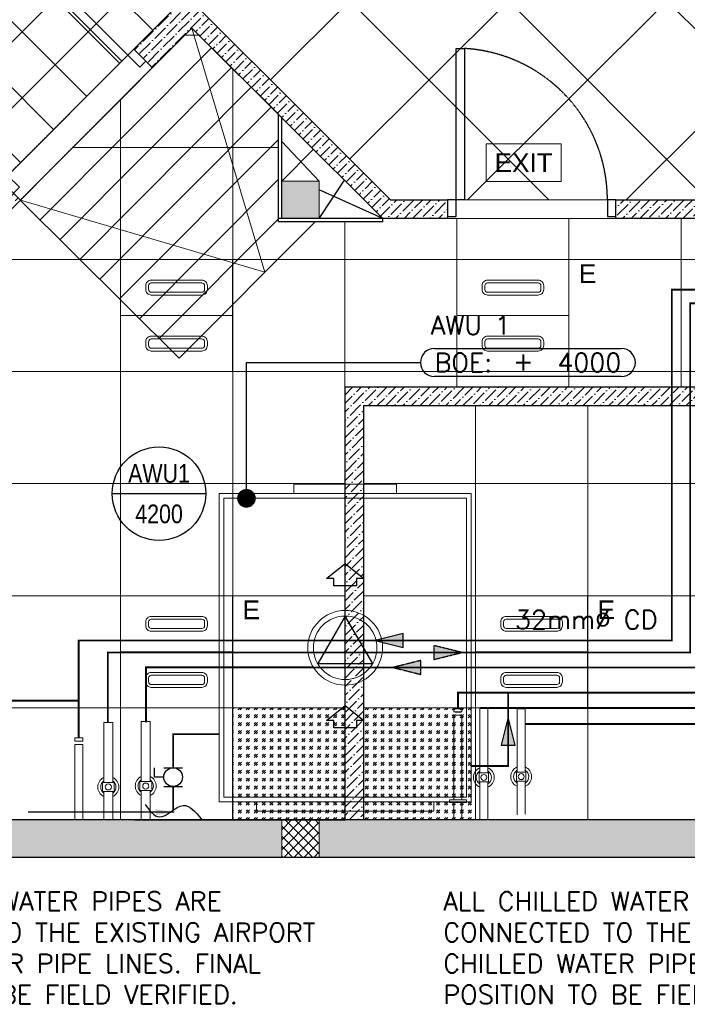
# Model space of a CAD drawing. Header units: millimetres. Extents: x -1469 to 52323, y -1368 to 13830.
# Tile 28 of 85: x 10418 to 13991, y -787 to 4484. Entities that reach past the tile are written whole.
import ezdxf
from ezdxf.enums import TextEntityAlignment as Align

# ---------------------------------------------------------------- set-up
doc = ezdxf.new("R2010")
doc.units = ezdxf.units.MM
for name, pattern in [('( Hidden )', [0.375, 0.25, -0.125]), ('CENTER', [2, 1.25, -0.25, 0.25, -0.25]), ('DASHED', [0.75, 0.5, -0.25]), ('HIDDEN2', [0.1875, 0.125, -0.0625]), ('PHANTOM', [2.5, 1.25, -0.25, 0.25, -0.25, 0.25, -0.25])]:
    doc.linetypes.add(name, pattern=pattern)
for name, color, linetype, lineweight in [('a- flr dim 02', 1, 'Continuous', 30), ('A-DOOR', 1, 'Continuous', 0), ('A-GA DIM', 1, 'Continuous', 5), ('A-JOINERY', 1, 'Continuous', 30), ('A-LIGHT', 1, 'Continuous', 5), ('A-LINTEL', 252, '( Hidden )', 0), ('A-RAMP', 1, 'Continuous', 5), ('A-Wall & Column', 2, 'Continuous', 0), ('EQ', 252, 'Continuous', 25), ('ND_26_HATCH', 8, 'Continuous', 13), ('P-PIPE', 3, 'Continuous', 9)]:
    doc.layers.add(name, color=color, linetype=linetype, lineweight=lineweight)
for name, color, linetype, lineweight, true_color in [('A-100MM', 7, 'Continuous', 0, 0xff5c5c), ('A-CEILING-01', 7, 'Continuous', 5, 0xd56ca8), ('A-CEILING-02', 7, 'Continuous', 5, 0xf27172), ('A-CEILING-04', 7, 'Continuous', 5, 0x2776bb), ('ACMV-KE-DUCT', 220, 'Continuous', 20, 0xff00bf), ('ACMV-VENTILATION FAN', 30, 'Continuous', 20, 0xff7f00), ('M-MEP-ELLG-LIGHT', 5, 'Continuous', 15, 0x0000ff), ('PLUMBING-WS-CW-PIPE', 5, 'Continuous', 0, 0x0000ff)]:
    doc.layers.add(name, color=color, linetype=linetype, lineweight=lineweight, true_color=true_color)
for name, color, linetype, true_color in [('ACMV-CD-PIPE', 3, 'Continuous', 0x00ff00), ('ACMV-CHWR-PIPE', 7, 'Continuous', 0xa5527c), ('ACMV-CHWS-PIPE', 7, 'Continuous', 0xdf7fff), ('ACMV-EQP-DX', 30, 'Continuous', 0xff7f00), ('ACMV-FA-FLOW ARROW', 150, 'Continuous', 0x007fff), ('RCP LAYOUT', 9, 'Continuous', 0x808080), ('WATER-CW-PIPE', 5, 'Continuous', 0x0000ff)]:
    doc.layers.add(name, color=color, linetype=linetype, true_color=true_color)
for name, color, linetype in [('ACMV-CD-PIPE-TEXT', 7, 'Continuous'), ('ACMV-MEPF_General Text', 7, 'Continuous'), ('DOOR', 1, 'Continuous'), ('EXISTING DUCTS', 7, 'Continuous'), ('Legend', 7, 'Continuous'), ('PLUMBING_EXISTING_WS_EQP', 7, 'Continuous')]:
    doc.layers.add(name, color=color, linetype=linetype)
doc.styles.add('Arial Narrow', font='ARIALN.TTF')
doc.styles.add('Romans', font='Romans.shx')
doc.styles.get("Standard").update_dxf_attribs({"font": 'arial.ttf'})
doc.dimstyles.new('100_Romans_Dot', dxfattribs={"dimtxt": 100, "dimasz": 100, "dimexe": 50, "dimexo": 50, "dimgap": 50, "dimtad": 1, "dimdec": 0, "dimzin": 0, "dimdsep": 46, "dimtxsty": 'Romans', "dimblk": 'DOT', "dimcen": 0.09, "dimclrd": 256, "dimclre": 256, "dimadec": 0, "dimazin": 0, "dimtfac": 1, "dimtdec": 0, "dimtofl": 0, "dimtmove": 0, "dimatfit": 3, "dimldrblk": 'DOT', "dimfxl": 1, "dimtolj": 1, "dimtzin": 0, "dimarcsym": 0})
doc.dimstyles.new('ISO-25', dxfattribs={"dimtxt": 2.5, "dimasz": 2.5, "dimexe": 1.25, "dimexo": 0.625, "dimtad": 1, "dimtxsty": 'Standard', "dimcen": 2.5, "dimadec": 0, "dimazin": 0, "dimtfac": 1, "dimtmove": 0, "dimatfit": 3, "dimfxl": 1, "dimarcsym": 0})
pattern_1 = [(45, (451552.75, 162145.904), (17.2357278, 63.1976686), [81.25, -16.25, 0, -16.25])]

# ---------------------------------------------------------------- blocks, each defined once
blk = doc.blocks.new('A$Cdc4cfb19')
at = {"layer": 'A-CEILING-02'}
h = blk.add_hatch(dxfattribs=at)
h.set_pattern_fill('GOST_GLASS', color=252, scale=5, double=1)
h.set_pattern_definition([(45, (4671.914, 3079.773), (42.4264, 0), [25, -35]), (45, (4682.52, 3079.773), (42.4264, 0), [10, -50]), (45, (4671.914, 3090.38), (42.4264, 0), [10, -50])])
h.paths.add_polyline_path([(0, 600), (600, 600), (600, 0), (0, 0)])
at = {"layer": 'A-CEILING-02', "color": 252}
blk.add_lwpolyline([(0, 600), (600, 600), (600, 0), (0, 0)], close=True, dxfattribs=at)
blk = doc.blocks.new('Door-Hurgh')
at = {"layer": 'DOOR', "color": 8, "true_color": 0x808080, "elevation": 0}
for points in [[(43489.7, 2604.7), (43539.7, 2604.7), (43539.7, 2704.7), (43489.7, 2704.7)], [(44439.7, 2604.7), (44489.7, 2604.7), (44489.7, 2704.7), (44439.7, 2704.7)], [(44439.7, 1705.1), (44389.7, 1705.1), (44389.7, 2604.7), (44439.7, 2604.7)]]:
    blk.add_lwpolyline(points, close=True, dxfattribs=at)
at = {"layer": 'EQ', "color": 8, "linetype": 'HIDDEN2', "ltscale": 7, "true_color": 0x808080}
blk.add_arc((44441.5, 2605.4, 0), 901.8, 180.04622, 266.70542, dxfattribs=at)
blk = doc.blocks.new('A$C4da9750c')
at = {"layer": 'DOOR', "color": 8, "true_color": 0x808080}
for points in [[(31.8, -95.5), (63.6, -63.7), (0, 0), (-31.8, -31.8)], [(668.1, -732), (636.3, -763.8), (0, -127.3), (31.8, -95.5)], [(-643.7, -770.7), (-611.9, -738.9), (-675.5, -675.3), (-707.3, -707.1)]]:
    blk.add_lwpolyline(points, close=True, dxfattribs=at)
at = {"layer": 'EQ', "color": 8, "linetype": 'HIDDEN2', "ltscale": 7, "true_color": 0x808080}
blk.add_arc((28.7, 79), 1038.9, 231.9313, 305.787, dxfattribs=at)
blk = doc.blocks.new('A$C81f607aa')
at = {"layer": 'A-100MM', "true_color": 0x808080, "transparency": 33554687}
h = blk.add_hatch(dxfattribs=at)
h.set_pattern_fill('ANSI36', color=8, scale=260)
h.set_pattern_definition([(45, (0, 0), (17.23573, 63.19767), [81.25, -16.25, 0, -16.25])])
h.paths.add_polyline_path([(-2797.2, 3520), (-2492, 3520), (-2492, 3420), (-2838.6, 3420), (-3861.3, 4439.4), (-4073.5, 4227.2), (-4171.7, 4325.6), (-3959.6, 4537.7), (-4429.9, 5011.3), (-4003.3, 5437.9), (-3932.6, 5367.2), (-4288.5, 5011.3)])
h = blk.add_hatch(dxfattribs=at)
h.set_pattern_fill('ANSI36', color=8, scale=260)
h.set_pattern_definition(pattern_1)
h.paths.add_polyline_path([(-5295, 200), (-5295, 2970), (-4974.3, 2970), (-4974.3, 3070), (-4974.3, 3323), (-4779, 3518.4), (-4878.9, 3618.3), (-5074.3, 3423), (-5074.3, 3070), (-5395, 3070), (-5395, 200)])
h = blk.add_hatch(dxfattribs=at)
h.set_pattern_fill('ANSI36', color=8, scale=260)
h.set_pattern_definition([(45, (451552.75, 161833.772), (17.2357278, 63.1976686), [81.25, -16.25, 0, -16.25])])
h.paths.add_polyline_path([(-750, 3420), (-1592, 3420), (-1592, 3520), (-750, 3520)])
h = blk.add_hatch(dxfattribs=at)
h.set_pattern_fill('ANSI36', color=8, scale=260)
h.set_pattern_definition(pattern_1)
h.paths.add_polyline_path([(-2943, 1309.5), (-3043, 1309.5), (-3043, 200), (-2943, 200)])
h.paths.add_polyline_path([(-2943, 2418), (-3043, 2418), (-3043, 1309.5), (-2943, 1309.5)])
h.paths.add_polyline_path([(-2020.5, 2418), (-2020.5, 2518), (-3043, 2518), (-3043, 2418)])
h.paths.add_polyline_path([(-898, 2418), (-898, 2518), (-2020.5, 2518), (-2020.5, 2418)])
at = {"layer": 'A-Wall & Column', "true_color": 0x808080}
h = blk.add_hatch(color=8, dxfattribs=at)
h.dxf.hatch_style = 1
h.paths.add_polyline_path([(-3180, 3620), (-3380, 3620), (-3380, 3420), (-3180, 3420)])
at = {"layer": 'ND_26_HATCH', "lineweight": -3, "true_color": 0x808080, "transparency": 33554687}
h = blk.add_hatch(color=8, dxfattribs=at)
h.dxf.hatch_style = 1
h.paths.add_polyline_path([(0, 0), (0, 1970), (200, 1970), (200, 2043.5), (200, 2170), (2, 2170), (2, 2518), (-198, 2518), (-198, 200), (-830.1, 200), (-830.1, 199.7), (-2220.4, 199.7), (-2220.4, 198.7), (-2886.6, 198.7), (-7210, 200), (-7210, 850), (-7610, 850), (-7610, 650), (-7410, 650), (-7410, 0)])
h.paths.add_polyline_path([(-7410, 650), (-7610, 650), (-7610, 850), (-7410, 850)], flags=17)
h.paths.add_polyline_path([(-7210, 0), (-7410, 0), (-7410, 200), (-7210, 200)], flags=17)
h.paths.add_polyline_path([(-5395, 0), (-5195, 0), (-5195, 200), (-5395, 200)], flags=17)
h.paths.add_polyline_path([(-3380, 0), (-3180, 0), (-3180, 200), (-3380, 200)], flags=17)
h.paths.add_polyline_path([(-200, 0), (0, 0), (0, 200), (-200, 200)], flags=17)
h.paths.add_polyline_path([(0, 1970), (200, 1970), (200, 2170), (0, 2170)], flags=17)
at = {"layer": 'ND_26_HATCH', "lineweight": -3, "true_color": 0x808080}
h = blk.add_hatch(dxfattribs=at)
h.set_pattern_fill('ANSI37', color=8, scale=300)
h.set_pattern_definition([(45, (451552.75, 162145.904), (-26.5165043, 26.5165043), []), (135, (451552.75, 162145.904), (-26.5165043, -26.5165043), [])])
h.paths.add_polyline_path([(-3380, 0), (-3180, 0), (-3180, 200), (-3380, 200)])
at = {"layer": 'a- flr dim 02', "color": 8, "lineweight": -3, "true_color": 0x808080}
blk.add_lwpolyline([(-5295, 200), (-5295, 2970), (-4974.3, 2970), (-4974.3, 3070), (-4974.3, 3323), (-4779, 3518.4), (-4878.9, 3618.3), (-5074.3, 3423), (-5074.3, 3070), (-5395, 3070), (-5395, 200), (-5295, 200)], dxfattribs=at)
at = {"layer": 'A-JOINERY', "color": 8, "true_color": 0x808080}
for p, q in [((-3180, 3620), (-3380, 3831)), ((-3380, 3620), (-3209.3, 3790.7)), ((-3180, 3420), (-3043.5, 3625)), ((-2838.6, 3420), (-3180, 3574)), ((-2838.6, 3420), (-3398, 3420)), ((-2838.6, 3402), (-2838.6, 3420))]:
    blk.add_line(p, q, dxfattribs=at)
for points in [[(-2838.6, 3402), (-3398, 3402), (-3398, 3977.6)], [(-3380, 3420), (-3380, 3959.7)]]:
    blk.add_lwpolyline(points, dxfattribs=at)
at = {"layer": 'A-LINTEL', "color": 8, "lineweight": 0, "ltscale": 8, "true_color": 0x808080}
for p, q in [((-4878.9, 3618.3), (-4171.7, 4325.6)), ((-4779, 3518.4), (-4073.5, 4227.2)), ((-1592, 3520), (-2492, 3520)), ((-2492, 3420), (-1592, 3420))]:
    blk.add_line(p, q, dxfattribs=at)
at = {"layer": 'A-RAMP', "color": 8, "true_color": 0x808080}
for p, q in [((-4672.8, 3412.5), (-3755.5, 4334)), ((-4566.6, 3306.7), (-3649.4, 4228.2)), ((-4460.4, 3200.8), (-3543.1, 4122.3)), ((-4354.1, 3094.9), (-3436.9, 4016.4)), ((-4247.9, 2989), (-3398, 3842.8)), ((-4141.6, 2883.1), (-3398, 3630.1)), ((-4035.4, 2777.2), (-3398, 3417.5))]:
    blk.add_line(p, q, dxfattribs=at)
for points in [[(-4779, 3518.4), (-3470.5, 3132), (-3861.3, 4439.4)], [(-4779.1, 3518.6), (-3929.1, 2671.3), (-3201.7, 3402)]]:
    blk.add_lwpolyline(points, dxfattribs=at)
at = {"layer": 'A-Wall & Column', "color": 8, "lineweight": -3, "true_color": 0x808080}
for p, q in [((-3043, 2518), (-3043, 200)), ((-3043, 2518), (-898, 2518)), ((-2943, 2418), (-2943, 200)), ((-2943, 2418), (-898, 2418)), ((-200, 200), (-7210, 200)), ((0, 0), (-7410, 0))]:
    blk.add_line(p, q, dxfattribs=at)
for points in [[(-2797.2, 3520), (-2492, 3520), (-2492, 3420), (-2838.6, 3420), (-3861.3, 4439.4), (-4073.5, 4227.2), (-4171.7, 4325.6), (-3959.6, 4537.7), (-4429.9, 5011.3), (-4003.3, 5437.9), (-3932.6, 5367.2), (-4288.5, 5011.3), (-2797.2, 3520)], [(-750, 3420), (-1592, 3420), (-1592, 3520), (-750, 3520)]]:
    blk.add_lwpolyline(points, dxfattribs=at)
at = {"layer": 'A-Wall & Column', "color": 8, "true_color": 0x808080}
for points in [[(-3380, 3420), (-3180, 3420), (-3180, 3620), (-3380, 3620)], [(-3380, 0), (-3180, 0), (-3180, 200), (-3380, 200)]]:
    blk.add_lwpolyline(points, close=True, dxfattribs=at)
at = {"layer": 'A-DOOR', "color": 8, "true_color": 0x808080, "xscale": -1, "rotation": 269.9945836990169}
blk.add_blockref('A$C4da9750c', (-4108.1, 4262), dxfattribs=at)
at = {"layer": 'A-DOOR', "color": 8, "linetype": 'DASHED', "lineweight": 0, "ltscale": 50, "true_color": 0x808080, "xscale": 0.9, "yscale": 0.9, "zscale": 0.9, "rotation": 180.0000000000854}
blk.add_blockref('Door-Hurgh', (37548.7, 5864.2, 0), dxfattribs=at)
blk = doc.blocks.new('LIGHT-600X600MM')
at = {"color": 0}
blk.add_line((300, 0), (-300, 0), dxfattribs=at)
blk.add_lwpolyline([(-300, 300), (-300, -300), (300, -300), (300, 300)], close=True, dxfattribs=at)
for points in [[(-165, 160), (-165, 140, 0.414214), (-135, 110), (135, 110, 0.414214), (165, 140), (165, 160, 0.414214), (135, 190), (-135, 190, 0.414214)], [(-150, 160), (-150, 140, 0.414214), (-135, 125), (135, 125, 0.414214), (150, 140), (150, 160, 0.414214), (135, 175), (-135, 175, 0.414214)], [(-165, -160), (-165, -140, -0.414214), (-135, -110), (135, -110, -0.414214), (165, -140), (165, -160, -0.414214), (135, -190), (-135, -190, -0.414214)], [(-150, -160), (-150, -140, -0.414214), (-135, -125), (135, -125, -0.414214), (150, -140), (150, -160, -0.414214), (135, -175), (-135, -175, -0.414214)]]:
    blk.add_lwpolyline(points, format="xyb", close=True, dxfattribs=at)
blk.add_attdef('E', text='', height=100).set_placement((400, 250), align=Align.MIDDLE_CENTER)
blk = doc.blocks.new('EXIT LIGHT')
at = {"color": 0}
blk.add_lwpolyline([(-200, -200), (200, -200), (200, 0), (-200, 0)], close=True, dxfattribs=at)
blk.add_attdef('EXIT', text='', height=100, dxfattribs=at).set_placement((0, -100), align=Align.MIDDLE_CENTER)
blk = doc.blocks.new('A$C98a85b24')
at = {"layer": 'M-MEP-ELLG-LIGHT', "color": 8, "true_color": 0x808080}
blk.add_blockref('EXIT LIGHT', (8924.9, 3818.6), dxfattribs=at).add_auto_attribs({'EXIT': 'EXIT'})
blk.add_blockref('LIGHT-600X600MM', (7067, 2899.9), dxfattribs=at)
ref = blk.add_blockref('LIGHT-600X600MM', (8867, 2899.9), dxfattribs=at)
ref.add_attrib('E', 'E', dxfattribs={"layer": '0', "color": 0, "height": 100}).set_placement((9267, 3124.9), align=Align.MIDDLE_CENTER)
ref = blk.add_blockref('LIGHT-600X600MM', (7067, 1099.9), dxfattribs=at)
ref.add_attrib('E', 'E', dxfattribs={"layer": '0', "color": 0, "height": 100}).set_placement((7467, 1324.9), align=Align.MIDDLE_CENTER)
ref = blk.add_blockref('LIGHT-600X600MM', (8967, 1100), dxfattribs=at)
ref.add_attrib('E', 'E', dxfattribs={"layer": '0', "color": 0, "height": 100}).set_placement((9367, 1325), align=Align.MIDDLE_CENTER)
blk = doc.blocks.new('A$C256bf26b')
at = {"layer": 'A-CEILING-01', "true_color": 0x808080}
h = blk.add_hatch(dxfattribs=at)
h.set_pattern_fill('ANSI37', color=8, scale=2000)
h.set_pattern_definition([(45, (0, 0), (-176.7767, 176.7767), []), (135, (0, 0), (-176.7767, -176.7767), [])])
edge = h.paths.add_edge_path()
edge.add_line((17350, 13380), (12020, 13380))
edge.add_line((12020, 13380), (12020, 13280))
edge.add_line((12020, 13280), (11820, 13280))
edge.add_line((11820, 13280), (11820, 13380))
edge.add_line((11820, 13380), (6090, 13380))
edge.add_line((6090, 13380), (6090, 13280))
edge.add_line((6090, 13280), (5890, 13280))
edge.add_line((5890, 13280), (5890, 13380))
edge.add_line((5890, 13380), (350, 13380))
edge.add_line((350, 13380), (200, 13380))
edge.add_line((200, 13380), (200, 4520))
edge.add_line((200, 4520), (650, 4520))
edge.add_line((650, 4520), (650, 4220))
edge.add_line((650, 4220), (200, 4220))
edge.add_line((200, 4220), (200, 3270))
edge.add_line((200, 3270), (3945, 3270))
edge.add_line((3945, 3270), (3945, 3920))
edge.add_line((3945, 3920), (6135, 3920))
edge.add_line((6135, 3920), (6135, 3270))
edge.add_line((6135, 3270), (9805, 3270))
edge.add_line((9805, 3270), (9805, 3070))
edge.add_line((9805, 3070), (10125.7, 3070))
edge.add_line((10125.7, 3070), (10125.7, 3423))
edge.add_line((10125.7, 3423), (11242.1, 4539.4))
edge.add_line((11242.1, 4539.4), (10770.1, 5011.3))
edge.add_line((10770.1, 5011.3), (11904.4, 6145.6))
edge.add_line((11904.4, 6145.6), (14298.8, 8540))
edge.add_line((14298.8, 8540), (14450, 8540))
edge.add_line((14450, 8540), (14450, 9620))
edge.add_line((14450, 9620), (14450, 12330))
edge.add_arc((15200, 12330), 750, 90, 180, ccw=False)
edge.add_line((15200, 13080), (17350, 13080))
edge.add_line((17350, 13080), (17350, 13380))
h.paths.add_polyline_path([(5890.1, 11294.2), (6090.1, 11294.2), (6090.1, 11094.2), (5890.1, 11094.2)], flags=16)
h.paths.add_polyline_path([(5890.1, 9330), (6090.1, 9330), (6090.1, 9130), (5890.1, 9130)], flags=16)
h.paths.add_polyline_path([(5890, 8418.4), (6090, 8418.4), (6090, 8218.4), (5890, 8218.4)], flags=16)
h.paths.add_polyline_path([(5890, 6030), (6090, 6030), (6090, 5830), (5890, 5830)], flags=16)
h.paths.add_polyline_path([(11820, 8418.4), (12020, 8418.4), (12020, 8218.4), (11820, 8218.4)], flags=16)
h.paths.add_polyline_path([(11820, 9330), (12020, 9330), (12020, 9130), (11820, 9130)], flags=16)
h.paths.add_polyline_path([(11820.1, 11294.2), (12020.1, 11294.2), (12020.1, 11094.2), (11820.1, 11094.2)], flags=16)
at = {"layer": 'A-CEILING-04', "true_color": 0x808080}
h = blk.add_hatch(dxfattribs=at)
h.set_pattern_fill('_USER', color=8, scale=600, angle=134.95, double=1, pattern_type=0)
h.set_pattern_definition([(134.95, (10911.55, 5011.3), (-424.634, -423.89), []), (224.95, (10911.55, 5011.3), (423.89, -424.634), [])])
h.paths.add_polyline_path([(14450, 6923.4), (14450, 7988.8), (14169.5, 8269.3), (11987.9, 6087.6), (12145.5, 5930), (11920, 5704.5), (11762.4, 5862.1), (10911.5, 5011.3), (12402.8, 3520), (14450, 3520)])
h = blk.add_hatch(dxfattribs=at)
h.set_pattern_fill('_USER', color=8, scale=600, double=1, pattern_type=0)
h.set_pattern_definition([(0, (12157, 200), (0, 600), []), (90, (12157, 200), (-600, 4e-14), [])])
h.paths.add_polyline_path([(9905, 200), (9905, 2970), (10225.7, 2970), (10225.7, 3323), (11340.4, 4441), (11802, 3977.6), (11802, 3402), (12361.4, 3402), (12361.4, 3420), (12361.4, 3402), (12361.4, 3420), (17231.2, 3420), (17228.8, 2170), (15200, 2170), (15202, 2518), (12157, 2518), (12157, 198)])
h = blk.add_hatch(dxfattribs=at)
h.set_pattern_fill('_USER', color=8, scale=600, double=1, pattern_type=0)
h.set_pattern_definition([(0, (12257, 200), (0, 600), []), (90, (12257, 200), (-600, 4e-14), [])])
h.paths.add_polyline_path([(15002, 200), (12257, 200), (12257, 2418), (15002, 2418)])
at = {"layer": 'A-CEILING-01', "color": 8, "true_color": 0x808080}
blk.add_lwpolyline([(6135, 3270), (9805, 3270), (9805, 3070), (10125.7, 3070), (10125.7, 3423), (11240.4, 4537.7), (10770.1, 5011.3), (11904.4, 6145.6), (14298.8, 8540), (14450, 8540), (14450, 9620), (14450, 12330, -0.414214), (15200, 13080), (17350, 13080), (17350, 13380), (12020, 13380), (12020, 13280), (11820, 13280), (11820, 13380), (6090, 13380)], format="xyb", dxfattribs=at)
blk.add_lwpolyline([(11762.4, 5862.1), (11762.4, 5862.1), (10911.5, 5011.3), (12402.8, 3520), (14450, 3520), (14450, 6923.4), (14450, 7988.8), (14169.5, 8269.3), (11987.9, 6087.6), (12145.5, 5930), (11920, 5704.5), (11762.4, 5862.1), (11762.4, 5862.1)], dxfattribs=at)
for points in [[(11802, 3977.6), (11802, 3402), (12361.4, 3402), (12361.4, 3420), (17230, 3420), (17230, 2170), (15200, 2170), (15202, 2518), (12157, 2518), (12157, 198), (9905, 200), (9905, 2970), (10225.7, 2970), (10225.7, 3323), (11338.8, 4439.4), (11802, 3977.6)], [(11820, 3620), (12020, 3620), (12020, 3420), (11820, 3420)], [(15002, 200), (12257, 200), (12257, 2418), (15002, 2418)]]:
    blk.add_lwpolyline(points, close=True, dxfattribs=at)
at = {"color": 8, "true_color": 0x808080}
blk.add_blockref('A$C81f607aa', (15200, 0), dxfattribs=at)
at = {"layer": 'A-GA DIM', "color": 8, "true_color": 0x808080}
for p in [(11557, 200), (12257, 200)]:
    blk.add_blockref('A$Cdc4cfb19', p, dxfattribs=at)
at = {"layer": 'A-LIGHT', "color": 8, "true_color": 0x808080}
blk.add_blockref('A$C98a85b24', (4190, 0), dxfattribs=at)
blk = doc.blocks.new('Butterfly Valve - HCL 50-300 mm - 32 mm-9985487-RCP-Store 03 at Node L5 Level')
at = {"layer": 'P-PIPE', "color": 1, "lineweight": 13}
for p, q in [((-24.1, 25.6), (24.2, 25.6)), ((-24.1, 25.6), (-24.1, -25.6)), ((24.2, -25.6), (24.2, 25.6)), ((24.2, -25.6), (-24.1, -25.6))]:
    blk.add_line(p, q, dxfattribs=at)
for radius, start, end in [(56, 22.3157, 157.6947), (40.9, 31.1367, 148.8698), (16.1, 0, 180), (56, 202.3168, 337.7464), (40.9, 211.1374, 328.9025), (16.1, 180, 360)]:
    blk.add_arc((0, 0), radius, start, end, dxfattribs=at)
for points, knots in [([(-15.3, 5.1), (-15.2, 5.3), (-15, 5.7), (-14.9, 6.2), (-14.7, 6.5)], [0.09945167, 0.09945167, 0.09945167, 0.09945167, 0.11111111, 0.12979901, 0.12979901, 0.12979901, 0.12979901]), ([(-12.9, 9.7), (-12.8, 9.7), (-12.6, 10), (-12.3, 10.4), (-12, 10.7), (-11.9, 10.8)], [0.20302236, 0.20302236, 0.20302236, 0.20302236, 0.20833333, 0.22222222, 0.23344024, 0.23344024, 0.23344024, 0.23344024]), ([(-3.4, 15.7), (-3.2, 15.8), (-2.8, 15.9), (-2.3, 15.9), (-2, 16), (-2, 16)], [0.43375008, 0.43375008, 0.43375008, 0.43375008, 0.44444444, 0.45833333, 0.4620644, 0.4620644, 0.4620644, 0.4620644]), ([(2, 16), (2, 16), (2.3, 15.9), (2.8, 15.9), (3.2, 15.8), (3.4, 15.7)], [0.53793002, 0.53793002, 0.53793002, 0.53793002, 0.54166667, 0.55555556, 0.56622513, 0.56622513, 0.56622513, 0.56622513]), ([(11.9, 10.8), (12, 10.7), (12.3, 10.4), (12.6, 10), (12.8, 9.7), (12.9, 9.7)], [0.76653074, 0.76653074, 0.76653074, 0.76653074, 0.77777778, 0.79166667, 0.79700088, 0.79700088, 0.79700088, 0.79700088]), ([(14.7, 6.5), (14.9, 6.2), (15, 5.7), (15.2, 5.3), (15.3, 5.1)], [0.87016554, 0.87016554, 0.87016554, 0.87016554, 0.88888889, 0.90054373, 0.90054373, 0.90054373, 0.90054373]), ([(-14.7, -6.5), (-14.9, -6.2), (-15, -5.7), (-15.2, -5.3), (-15.3, -5.1)], [0.87020099, 0.87020099, 0.87020099, 0.87020099, 0.88888889, 0.90054833, 0.90054833, 0.90054833, 0.90054833]), ([(-11.9, -10.8), (-12, -10.7), (-12.3, -10.4), (-12.6, -10), (-12.8, -9.7), (-12.9, -9.7)], [0.76655976, 0.76655976, 0.76655976, 0.76655976, 0.77777778, 0.79166667, 0.79697764, 0.79697764, 0.79697764, 0.79697764]), ([(-2, -16), (-2, -16), (-2.3, -15.9), (-2.8, -15.9), (-3.2, -15.8), (-3.4, -15.7)], [0.5379356, 0.5379356, 0.5379356, 0.5379356, 0.54166667, 0.55555556, 0.56624992, 0.56624992, 0.56624992, 0.56624992]), ([(3.4, -15.7), (3.2, -15.8), (2.8, -15.9), (2.3, -15.9), (2, -16), (2, -16)], [0.43377487, 0.43377487, 0.43377487, 0.43377487, 0.44444444, 0.45833333, 0.46206998, 0.46206998, 0.46206998, 0.46206998]), ([(12.9, -9.7), (12.8, -9.7), (12.6, -10), (12.3, -10.4), (12, -10.7), (11.9, -10.8)], [0.20299912, 0.20299912, 0.20299912, 0.20299912, 0.20833333, 0.22222222, 0.23346926, 0.23346926, 0.23346926, 0.23346926]), ([(15.3, -5.1), (15.2, -5.3), (15, -5.7), (14.9, -6.2), (14.7, -6.5)], [0.09945627, 0.09945627, 0.09945627, 0.09945627, 0.11111111, 0.12983446, 0.12983446, 0.12983446, 0.12983446])]:
    blk.add_open_spline(points, degree=3, knots=knots, dxfattribs=at)
blk = doc.blocks.new('Butterfly Valve - HCL 50-300 mm - 32 mm-V10-RCP-Store 03 at Node L5 Level')
at = {"layer": 'P-PIPE', "color": 4, "lineweight": 13}
for p, q in [((-24.1, 25.6), (24.2, 25.6)), ((-24.1, 25.6), (-24.1, -25.6)), ((24.2, -25.6), (24.2, 25.6)), ((24.2, -25.6), (-24.1, -25.6))]:
    blk.add_line(p, q, dxfattribs=at)
for radius, start, end in [(56, 22.3157, 157.6932), (40.9, 31.1367, 148.8689), (16.1, 0, 180), (56, 202.3168, 337.7447), (40.9, 211.1374, 328.9014), (16.1, 180, 360)]:
    blk.add_arc((0, 0), radius, start, end, dxfattribs=at)
for points, knots in [([(-15.3, 5.1), (-15.2, 5.3), (-15, 5.7), (-14.9, 6.2), (-14.7, 6.5)], [0.09945167, 0.09945167, 0.09945167, 0.09945167, 0.11111111, 0.12979901, 0.12979901, 0.12979901, 0.12979901]), ([(-12.9, 9.7), (-12.8, 9.7), (-12.6, 10), (-12.3, 10.4), (-12, 10.7), (-11.9, 10.8)], [0.20302236, 0.20302236, 0.20302236, 0.20302236, 0.20833333, 0.22222222, 0.23344024, 0.23344024, 0.23344024, 0.23344024]), ([(-3.4, 15.7), (-3.2, 15.8), (-2.8, 15.9), (-2.3, 15.9), (-2, 16), (-2, 16)], [0.43375008, 0.43375008, 0.43375008, 0.43375008, 0.44444444, 0.45833333, 0.4620644, 0.4620644, 0.4620644, 0.4620644]), ([(2, 16), (2, 16), (2.3, 15.9), (2.8, 15.9), (3.2, 15.8), (3.4, 15.7)], [0.53793002, 0.53793002, 0.53793002, 0.53793002, 0.54166667, 0.55555556, 0.56622513, 0.56622513, 0.56622513, 0.56622513]), ([(11.9, 10.8), (12, 10.7), (12.3, 10.4), (12.6, 10), (12.8, 9.7), (12.9, 9.7)], [0.76653074, 0.76653074, 0.76653074, 0.76653074, 0.77777778, 0.79166667, 0.79700088, 0.79700088, 0.79700088, 0.79700088]), ([(14.7, 6.5), (14.9, 6.2), (15, 5.7), (15.2, 5.3), (15.3, 5.1)], [0.87016554, 0.87016554, 0.87016554, 0.87016554, 0.88888889, 0.90054373, 0.90054373, 0.90054373, 0.90054373]), ([(-14.7, -6.5), (-14.9, -6.2), (-15, -5.7), (-15.2, -5.3), (-15.3, -5.1)], [0.87020099, 0.87020099, 0.87020099, 0.87020099, 0.88888889, 0.90054833, 0.90054833, 0.90054833, 0.90054833]), ([(-11.9, -10.8), (-12, -10.7), (-12.3, -10.4), (-12.6, -10), (-12.8, -9.7), (-12.9, -9.7)], [0.76655976, 0.76655976, 0.76655976, 0.76655976, 0.77777778, 0.79166667, 0.79697764, 0.79697764, 0.79697764, 0.79697764]), ([(-2, -16), (-2, -16), (-2.3, -15.9), (-2.8, -15.9), (-3.2, -15.8), (-3.4, -15.7)], [0.5379356, 0.5379356, 0.5379356, 0.5379356, 0.54166667, 0.55555556, 0.56624992, 0.56624992, 0.56624992, 0.56624992]), ([(3.4, -15.7), (3.2, -15.8), (2.8, -15.9), (2.3, -15.9), (2, -16), (2, -16)], [0.43377487, 0.43377487, 0.43377487, 0.43377487, 0.44444444, 0.45833333, 0.46206998, 0.46206998, 0.46206998, 0.46206998]), ([(12.9, -9.7), (12.8, -9.7), (12.6, -10), (12.3, -10.4), (12, -10.7), (11.9, -10.8)], [0.20299912, 0.20299912, 0.20299912, 0.20299912, 0.20833333, 0.22222222, 0.23346926, 0.23346926, 0.23346926, 0.23346926]), ([(15.3, -5.1), (15.2, -5.3), (15, -5.7), (14.9, -6.2), (14.7, -6.5)], [0.09945627, 0.09945627, 0.09945627, 0.09945627, 0.11111111, 0.12983446, 0.12983446, 0.12983446, 0.12983446])]:
    blk.add_open_spline(points, degree=3, knots=knots, dxfattribs=at)
blk = doc.blocks.new('DRAINAGE PIPE SUPPORT - DRAIN PIPE SUPPOR-80-15326710-RCP-Store 03 at Node L5 Level')
at = {"layer": 'P-PIPE', "color": 10, "lineweight": 13}
for p, q in [((-7.6, 45.4), (7.4, 45.4)), ((7.4, 45.4), (-7.6, 45.4)), ((-7.6, -45.4), (-7.6, 45.4)), ((7.4, -45.4), (7.4, 45.4)), ((7.4, -45.4), (-7.6, -45.4)), ((-7.6, -45.4), (7.4, -45.4))]:
    blk.add_line(p, q, dxfattribs=at)
blk = doc.blocks.new('Butterfly Valve - HCL 50-300 mm - 40 mm-10132122-RCP-Store 04 at Node L5 Level')
at = {"layer": 'P-PIPE', "color": 20, "lineweight": 13}
for p, q in [((-24.1, 32), (24.2, 32)), ((-24.1, 32), (-24.1, -32)), ((24.2, -32), (24.2, 32)), ((24.2, -32), (-24.1, -32))]:
    blk.add_line(p, q, dxfattribs=at)
for radius, start, end in [(56, 25.7024, 154.3109), (40.9, 36.5377, 143.4692), (16.1, 0, 180), (56, 205.7019, 334.2985), (40.9, 216.5375, 323.5009), (16.1, 180, 360)]:
    blk.add_arc((0, 0), radius, start, end, dxfattribs=at)
for points, knots in [([(-15.3, 5), (-15.2, 5.2), (-15.1, 5.7), (-14.9, 6.2), (-14.7, 6.5)], [0.09961888, 0.09961888, 0.09961888, 0.09961888, 0.11111111, 0.12983572, 0.12983572, 0.12983572, 0.12983572]), ([(-12.9, 9.6), (-12.8, 9.7), (-12.7, 10), (-12.3, 10.3), (-12.1, 10.7), (-11.9, 10.8)], [0.20322722, 0.20322722, 0.20322722, 0.20322722, 0.20833333, 0.22222222, 0.2335085, 0.2335085, 0.2335085, 0.2335085]), ([(-3.4, 15.7), (-3.2, 15.8), (-2.7, 15.9), (-2.2, 15.9), (-1.9, 16)], [0.43355158, 0.43355158, 0.43355158, 0.43355158, 0.44444444, 0.46247884, 0.46247884, 0.46247884, 0.46247884]), ([(1.9, 16), (2.2, 15.9), (2.7, 15.9), (3.2, 15.8), (3.4, 15.7)], [0.53751394, 0.53751394, 0.53751394, 0.53751394, 0.55555556, 0.56642521, 0.56642521, 0.56642521, 0.56642521]), ([(11.9, 10.8), (12.1, 10.7), (12.3, 10.3), (12.7, 9.9), (12.9, 9.7), (12.9, 9.6)], [0.76646118, 0.76646118, 0.76646118, 0.76646118, 0.77777778, 0.79166667, 0.79679935, 0.79679935, 0.79679935, 0.79679935]), ([(14.7, 6.5), (14.9, 6.2), (15.1, 5.7), (15.2, 5.2), (15.3, 5)], [0.8701228, 0.8701228, 0.8701228, 0.8701228, 0.88888889, 0.90037658, 0.90037658, 0.90037658, 0.90037658]), ([(-14.7, -6.5), (-14.9, -6.2), (-15.1, -5.7), (-15.2, -5.2), (-15.3, -5)], [0.87016428, 0.87016428, 0.87016428, 0.87016428, 0.88888889, 0.90038112, 0.90038112, 0.90038112, 0.90038112]), ([(-11.9, -10.8), (-12.1, -10.7), (-12.3, -10.3), (-12.7, -10), (-12.8, -9.7), (-12.9, -9.6)], [0.7664915, 0.7664915, 0.7664915, 0.7664915, 0.77777778, 0.79166667, 0.79677278, 0.79677278, 0.79677278, 0.79677278]), ([(-1.9, -16), (-2.2, -15.9), (-2.7, -15.9), (-3.2, -15.8), (-3.4, -15.7)], [0.53752116, 0.53752116, 0.53752116, 0.53752116, 0.55555556, 0.56644842, 0.56644842, 0.56644842, 0.56644842]), ([(3.4, -15.7), (3.2, -15.8), (2.7, -15.9), (2.2, -15.9), (1.9, -16)], [0.43357479, 0.43357479, 0.43357479, 0.43357479, 0.44444444, 0.46248606, 0.46248606, 0.46248606, 0.46248606]), ([(12.9, -9.6), (12.9, -9.7), (12.7, -9.9), (12.3, -10.3), (12.1, -10.7), (11.9, -10.8)], [0.20320065, 0.20320065, 0.20320065, 0.20320065, 0.20833333, 0.22222222, 0.23353882, 0.23353882, 0.23353882, 0.23353882]), ([(15.3, -5), (15.2, -5.2), (15.1, -5.7), (14.9, -6.2), (14.7, -6.5)], [0.09962342, 0.09962342, 0.09962342, 0.09962342, 0.11111111, 0.1298772, 0.1298772, 0.1298772, 0.1298772])]:
    blk.add_open_spline(points, degree=3, knots=knots, dxfattribs=at)
blk = doc.blocks.new('Butterfly Valve - HCL 50-300 mm - 40 mm-V105-RCP-Store 04 at Node L5 Level')
at = {"layer": 'P-PIPE', "color": 4, "lineweight": 13}
for p, q in [((-24.1, 32), (24.2, 32)), ((-24.1, 32), (-24.1, -32)), ((24.2, -32), (24.2, 32)), ((24.2, -32), (-24.1, -32))]:
    blk.add_line(p, q, dxfattribs=at)
for radius, start, end in [(56, 25.702, 154.3093), (40.9, 36.5375, 143.4683), (16.1, 0, 180), (56, 205.7019, 334.298), (40.9, 216.5375, 323.5007), (16.1, 180, 360)]:
    blk.add_arc((0, 0), radius, start, end, dxfattribs=at)
for points, knots in [([(-15.3, 5), (-15.2, 5.2), (-15.1, 5.7), (-14.9, 6.2), (-14.7, 6.5)], [0.09961888, 0.09961888, 0.09961888, 0.09961888, 0.11111111, 0.12983572, 0.12983572, 0.12983572, 0.12983572]), ([(-12.9, 9.6), (-12.8, 9.7), (-12.7, 10), (-12.3, 10.3), (-12.1, 10.7), (-11.9, 10.8)], [0.20322722, 0.20322722, 0.20322722, 0.20322722, 0.20833333, 0.22222222, 0.2335085, 0.2335085, 0.2335085, 0.2335085]), ([(-3.4, 15.7), (-3.2, 15.8), (-2.7, 15.9), (-2.2, 15.9), (-1.9, 16)], [0.43355158, 0.43355158, 0.43355158, 0.43355158, 0.44444444, 0.46247884, 0.46247884, 0.46247884, 0.46247884]), ([(1.9, 16), (2.2, 15.9), (2.7, 15.9), (3.2, 15.8), (3.4, 15.7)], [0.53751394, 0.53751394, 0.53751394, 0.53751394, 0.55555556, 0.56642521, 0.56642521, 0.56642521, 0.56642521]), ([(11.9, 10.8), (12.1, 10.7), (12.3, 10.3), (12.7, 9.9), (12.9, 9.7), (12.9, 9.6)], [0.76646118, 0.76646118, 0.76646118, 0.76646118, 0.77777778, 0.79166667, 0.79679935, 0.79679935, 0.79679935, 0.79679935]), ([(14.7, 6.5), (14.9, 6.2), (15.1, 5.7), (15.2, 5.2), (15.3, 5)], [0.8701228, 0.8701228, 0.8701228, 0.8701228, 0.88888889, 0.90037658, 0.90037658, 0.90037658, 0.90037658]), ([(-14.7, -6.5), (-14.9, -6.2), (-15.1, -5.7), (-15.2, -5.2), (-15.3, -5)], [0.87016428, 0.87016428, 0.87016428, 0.87016428, 0.88888889, 0.90038112, 0.90038112, 0.90038112, 0.90038112]), ([(-11.9, -10.8), (-12.1, -10.7), (-12.3, -10.3), (-12.7, -10), (-12.8, -9.7), (-12.9, -9.6)], [0.7664915, 0.7664915, 0.7664915, 0.7664915, 0.77777778, 0.79166667, 0.79677278, 0.79677278, 0.79677278, 0.79677278]), ([(-1.9, -16), (-2.2, -15.9), (-2.7, -15.9), (-3.2, -15.8), (-3.4, -15.7)], [0.53752116, 0.53752116, 0.53752116, 0.53752116, 0.55555556, 0.56644842, 0.56644842, 0.56644842, 0.56644842]), ([(3.4, -15.7), (3.2, -15.8), (2.7, -15.9), (2.2, -15.9), (1.9, -16)], [0.43357479, 0.43357479, 0.43357479, 0.43357479, 0.44444444, 0.46248606, 0.46248606, 0.46248606, 0.46248606]), ([(12.9, -9.6), (12.9, -9.7), (12.7, -9.9), (12.3, -10.3), (12.1, -10.7), (11.9, -10.8)], [0.20320065, 0.20320065, 0.20320065, 0.20320065, 0.20833333, 0.22222222, 0.23353882, 0.23353882, 0.23353882, 0.23353882]), ([(15.3, -5), (15.2, -5.2), (15.1, -5.7), (14.9, -6.2), (14.7, -6.5)], [0.09962342, 0.09962342, 0.09962342, 0.09962342, 0.11111111, 0.1298772, 0.1298772, 0.1298772, 0.1298772])]:
    blk.add_open_spline(points, degree=3, knots=knots, dxfattribs=at)
blk = doc.blocks.new('A$C8cfde248')
at = {"layer": 'P-PIPE', "color": 21, "lineweight": 13}
for p, q in [((12593.7, 578.1), (12593.7, 595.4)), ((12635.9, 595.4), (12635.9, 578.1)), ((12593.7, 108.4), (12593.7, 560.7)), ((12635.9, 560.7), (12635.9, 108.4)), ((10565, 421.9), (10565, 440.2)), ((10607.2, 440.2), (10607.2, 421.9)), ((10565, 0.1), (10565, 404.4)), ((10607.2, 404.4), (10607.2, 0.1)), ((12593.7, -0.1), (12593.7, 93.4)), ((12635.9, 93.4), (12635.9, -0.1))]:
    blk.add_line(p, q, dxfattribs=at)
at = {"layer": 'P-PIPE', "color": 4, "lineweight": 13}
for p, q in [((12732.4, 251.8), (12732.4, 598.9)), ((12753.5, 598.9), (12732.4, 598.9)), ((12774.5, 598.9), (12753.5, 598.9)), ((12774.5, 598.9), (12774.5, 251.8)), ((10719.6, 200.8), (10719.6, 522.3)), ((10743.7, 522.3), (10719.6, 522.3)), ((10767.8, 522.3), (10743.7, 522.3)), ((10767.8, 522.3), (10767.8, 200.8)), ((12732.4, -0.1), (12732.4, 203.5)), ((12774.5, 203.5), (12774.5, -0.1)), ((10719.6, 0.1), (10719.6, 152.5)), ((10767.8, 152.5), (10767.8, 0.1))]:
    blk.add_line(p, q, dxfattribs=at)
at = {"layer": 'P-PIPE', "color": 1, "lineweight": 13}
for p, q in [((12932.4, 256.1), (12932.4, 594.1)), ((12953.5, 594.1), (12932.4, 594.1)), ((12974.5, 594.1), (12953.5, 594.1)), ((12974.5, 594.1), (12974.5, 256.1)), ((12932.4, 26.8), (12932.4, 207.8)), ((12974.5, 207.8), (12974.5, 31))]:
    blk.add_line(p, q, dxfattribs=at)
at = {"layer": 'P-PIPE', "color": 20, "lineweight": 13}
for p, q in [((10919.6, 206), (10919.6, 527.5)), ((10943.7, 527.5), (10919.6, 527.5)), ((10967.8, 527.5), (10943.7, 527.5)), ((10967.8, 527.5), (10967.8, 206)), ((10919.6, 0), (10919.6, 157.7)), ((10967.8, 157.7), (10967.8, 0))]:
    blk.add_line(p, q, dxfattribs=at)
at = {"layer": 'P-PIPE', "color": 21, "lineweight": 13}
for centre, ratio, start_param, end_param in [((12614.8, 595.4), 0.009997, 4.712389, 6.283185), ((12614.8, 595.4), 0.009997, 3.141593, 4.712389), ((12614.8, 578.1), 0.009997, 4.712389, 6.283185), ((12614.8, 578.1), 0.009997, 0, 1.570796), ((12614.8, 560.7), 0.01, 4.712389, 6.283185), ((12614.8, 578.1), 0.009997, 3.141593, 4.712389), ((12614.8, 578.1), 0.009997, 1.570796, 3.141593), ((12614.8, 560.7), 0.01, 3.141593, 4.712389), ((10586.1, 440.2), 0.01, 4.712389, 6.283185), ((10586.1, 421.9), 0.01, 4.712389, 6.283185), ((10586.1, 421.9), 0.01, 0, 1.308997), ((10586.1, 440.2), 0.01, 3.141593, 4.712389), ((10586.1, 421.9), 0.01, 3.141593, 4.712389), ((10586.1, 421.9), 0.01, 1.832596, 3.141593), ((10586.1, 404.4), 0.01, 4.712389, 6.283185), ((10586.1, 404.4), 0.01, 3.141593, 4.712389)]:
    blk.add_ellipse(centre, major_axis=(-21.1, 0), ratio=ratio, start_param=start_param, end_param=end_param, dxfattribs=at)
at = {"color": 10, "lineweight": 13}
for name, p, rotation in [('Butterfly Valve - HCL 50-300 mm - 32 mm-V10-RCP-Store 03 at Node L5 Level', (12753.4, 227.6), 90.00000053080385), ('Butterfly Valve - HCL 50-300 mm - 32 mm-9985487-RCP-Store 03 at Node L5 Level', (12953.4, 231.9), 90.0000000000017), ('DRAINAGE PIPE SUPPORT - DRAIN PIPE SUPPOR-80-15326710-RCP-Store 03 at Node L5 Level', (12614.8, 100.8), 269.9972683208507)]:
    blk.add_blockref(name, p, dxfattribs=dict(at, rotation=rotation))
at = {"color": 20, "lineweight": 13}
for name, p, rotation in [('Butterfly Valve - HCL 50-300 mm - 40 mm-V105-RCP-Store 04 at Node L5 Level', (10743.7, 176.6), 90.00000000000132), ('Butterfly Valve - HCL 50-300 mm - 40 mm-10132122-RCP-Store 04 at Node L5 Level', (10943.7, 181.8), 89.99999999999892)]:
    blk.add_blockref(name, p, dxfattribs=dict(at, rotation=rotation))
blk = doc.blocks.new('CD-FLOW')
at = {"layer": 'ACMV-CD-PIPE'}
h = blk.add_hatch(color=256, dxfattribs=at)
h.dxf.hatch_style = 1
h.paths.add_polyline_path([(-50, 37.5), (100, 0), (-50, -37.5)])
blk.add_lwpolyline([(-50, 37.5), (100, 0), (-50, -37.5), (-50, 37.5)], dxfattribs=at)
blk = doc.blocks.new('AWU-4200 CFM')
at = {"layer": 'ACMV-FA-FLOW ARROW'}
for points in [[(0, 1325.8), (100, 1245.8), (60, 1245.8), (60, 1205.8), (-60, 1205.8), (-60, 1245.8), (-100, 1245.8), (0, 1325.8)], [(0, 565.8), (100, 485.8), (60, 485.8), (60, 445.8), (-60, 445.8), (-60, 485.8), (-100, 485.8), (0, 565.8)]]:
    blk.add_lwpolyline(points, dxfattribs=at)
blk.add_lwpolyline([(0, 1045), (-147.2, 790), (147.2, 790)], close=True, dxfattribs=at)
at = {"layer": 'ACMV-VENTILATION FAN'}
for points in [[(-275.5, 1750), (274.2, 1750), (274.7, 1700), (-275, 1700)], [(675, 1700), (675, 50), (-675, 50), (-675, 1700)], [(650, 1675), (650, 75), (-650, 75), (-650, 1675)], [(-475, 0), (475, 0), (475, 50), (-475, 50)]]:
    blk.add_lwpolyline(points, close=True, dxfattribs=at)
for radius in [200, 170]:
    blk.add_circle((0, 875), radius, dxfattribs=at)
blk = doc.blocks.new('EQP TAG')
at = {"layer": 'Legend'}
blk.add_line((-250, 0), (250, 0), dxfattribs=at)
blk.add_circle((0, 0), 250, dxfattribs=at)
at = {"layer": 'Legend', "style": 'Arial Narrow'}
for tag, p in [('EQP_TAG', (0, 108.3)), ('CFM', (0, -108.3))]:
    blk.add_attdef(tag, text='', height=100, dxfattribs=at).set_placement(p, align=Align.MIDDLE_CENTER)
blk = doc.blocks.new('_DOT')
at = {"color": 0, "linetype": 'ByBlock', "lineweight": -2}
blk.add_line((-0.5, 0), (-1, 0), dxfattribs=at)
at = {"color": 0, "linetype": 'ByBlock', "lineweight": -2, "const_width": 0.5}
blk.add_lwpolyline([(-0.25, 0, 1), (0.25, 0, 1)], format="xyb", close=True, dxfattribs=at)
blk = doc.blocks.new('EQP_BOE_LVL')
for points in [[(75, 75), (1075, 75)], [(1075, -75), (75, -75)]]:
    blk.add_lwpolyline(points)
for centre, start, end in [((75, 0), 90, 180), ((1075, 0), 0, 90), ((75, 0), 180, 270), ((1075, 0), 270, 0)]:
    blk.add_arc(centre, 75, start, end)
at = {"char_height": 100, "style": 'Romans'}
for s, width, insert, attachment_point in [('BOE:', 1168.033, (75, 0), 4), ('\\pxqc;+', 105.762, (550, 7.3), 5)]:
    blk.add_mtext_dynamic_manual_height_columns(s, width=width, gutter_width=1, heights=[0], dxfattribs=dict(at, insert=insert, attachment_point=attachment_point))
at = {"style": 'Romans'}
blk.add_attdef('EQP', text='', height=100, dxfattribs=at).set_placement((55, 200), align=Align.MIDDLE_LEFT)
blk.add_attdef('LVL', text='', height=100, dxfattribs=at).set_placement((1075, 0), align=Align.MIDDLE_RIGHT)
blk = doc.blocks.new('WS-BV')
at = {"layer": 'PLUMBING_EXISTING_WS_EQP', "color": 0}
for p, q in [((-50, 50), (-50, -50)), ((50, 50), (50, -50))]:
    blk.add_line(p, q, dxfattribs=at)
blk.add_lwpolyline([(0, 50), (0, 100), (50, 100)], dxfattribs=at)
blk.add_circle((0, 0), 50, dxfattribs=at)

msp = doc.modelspace()

# ---------------------------------------------------------------- hatches: boundary and pattern name
at = {"layer": 'ACMV-CHWR-PIPE', "linetype": 'PHANTOM'}
h = msp.add_hatch(color=256, dxfattribs=at)
h.dxf.hatch_style = 1
h.paths.add_polyline_path([(12565.2, 1053.9), (12415.2, 1016.4), (12565.2, 978.9)])
at = {"layer": 'ACMV-CHWS-PIPE', "linetype": 'CENTER'}
h = msp.add_hatch(color=256, dxfattribs=at)
h.dxf.hatch_style = 1
h.paths.add_polyline_path([(12634.1, 1058.9), (12784.1, 1096.4), (12634.1, 1133.9)])

# ---------------------------------------------------------------- linework, layer by layer
at = {"layer": 'ACMV-CD-PIPE'}
msp.add_lwpolyline([(12763, 795.7, 10, 10, 0), (12763, 881.6, 10, 10, 0), (14583, 881.5, 10, 10, 0), (14583, 2536.3, 10, 10, 0), (16193, 2535.9, 10, 10, 0), (16193, 7107.7, 10, 10, 0), (15787.8, 7108.1, 0, 0, 0)], format="xyseb", dxfattribs=at)
at = {"layer": 'ACMV-CD-PIPE', "const_width": 10}
for points in [[(15467.1, 4122.4), (15467.1, 3038.3), (13907.8, 3038.3), (13907.8, 1161), (10732.8, 1161), (10732.8, 640.4)], [(9148.8, 838.9), (10732.8, 838.9)], [(12834.5, 488.7), (13031.6, 488.7), (13031.6, 881.6)]]:
    msp.add_lwpolyline(points, dxfattribs=at)
at = {"layer": 'ACMV-CHWR-PIPE', "const_width": 10}
for points in [[(13122.7, 713.8), (14824.2, 713.8), (14824.2, 2588.4), (16046.8, 2588.4), (16046.8, 6891.5), (15601.5, 6891.5), (15601.5, 7171.6)], [(15585.5, 4431.7), (15585.3, 2884.7), (14076.2, 2884.7), (14076.2, 1015.9), (11093.1, 1016.8), (11093.1, 723.2)]]:
    msp.add_lwpolyline(points, dxfattribs=at)
at = {"layer": 'ACMV-CHWR-PIPE', "linetype": 'PHANTOM'}
msp.add_lwpolyline([(12565.2, 1053.9), (12415.2, 1016.4), (12565.2, 978.9), (12565.2, 1053.9)], dxfattribs=at)
at = {"layer": 'ACMV-CHWS-PIPE', "const_width": 10}
for points in [[(15524.8, 7172.6), (15524.8, 6795.4), (15968.8, 6795.4), (15968.8, 2705.3), (14662.5, 2705.3), (14662.5, 798.9), (12880.6, 798.9)], [(15515.3, 4431.6), (15515.1, 2965.2), (14006, 2965.2), (14006, 1096.4), (10889.2, 1096.4), (10889.2, 719.3)]]:
    msp.add_lwpolyline(points, dxfattribs=at)
at = {"layer": 'ACMV-CHWS-PIPE', "linetype": 'CENTER'}
msp.add_lwpolyline([(12634.1, 1058.9), (12784.1, 1096.4), (12634.1, 1133.9), (12634.1, 1058.9)], dxfattribs=at)
at = {"layer": 'PLUMBING-WS-CW-PIPE', "linetype": 'CENTER', "ltscale": 3, "const_width": 10}
for points in [[(11484.5, 659.2), (11238.7, 659.2), (11238.7, 479.6)], [(11238.7, 379.6), (11238.7, 251.8)]]:
    msp.add_lwpolyline(points, dxfattribs=at)
at = {"layer": 'WATER-CW-PIPE'}
msp.add_spline([(11089.5, 283.1), (11165.5, 216.2), (11292.8, 277.4), (11390.4, 204.1)], degree=3, dxfattribs=at)

# ---------------------------------------------------------------- block references
msp.add_blockref('EQP_BOE_LVL', (12562.5, 2648.6)).add_auto_attribs({'EQP': 'AWU 1', 'LVL': '4000'})
at = {"layer": 'ACMV-CD-PIPE-TEXT', "xscale": -1}
msp.add_blockref('CD-FLOW', (12420.3, 1161), dxfattribs=at)
at = {"layer": 'ACMV-CD-PIPE-TEXT', "xscale": -1, "rotation": 269.9973046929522}
msp.add_blockref('CD-FLOW', (13031.6, 650.1), dxfattribs=at)
at = {"layer": 'ACMV-EQP-DX'}
msp.add_blockref('EQP TAG', (11163.3, 1946.8), dxfattribs=at).add_auto_attribs({'EQP_TAG': 'AWU1', 'CFM': '4200'})
at = {"layer": 'ACMV-KE-DUCT'}
msp.add_blockref('AWU-4200 CFM', (12159.5, 246.8), dxfattribs=at)
at = {"layer": 'EXISTING DUCTS'}
msp.add_blockref('A$C8cfde248', (148.2, 200), dxfattribs=at)
at = {"layer": 'PLUMBING_EXISTING_WS_EQP', "rotation": 90}
msp.add_blockref('WS-BV', (11238.7, 429.6), dxfattribs=at)
at = {"layer": 'RCP LAYOUT'}
msp.add_blockref('A$C256bf26b', (0, 0), dxfattribs=at)

# ---------------------------------------------------------------- texts
at = {"layer": 'ACMV-MEPF_General Text', "char_height": 100}
for s, width, gutter_width, heights, insert, attachment_point in [('{\\Fromans|c0;32mm%%C CD}', 1492.831, 15540.7, [617], (13449.7, 1272.5), 5), ('\\pxql;{\\Fromans|c0;ALL CHILLED WATER PIPES ARE CONNECTED TO THE EXISTING AIRPORT CHILLED WATER PIPE LINES. FINAL POSITION TO BE FIELD VERIFIED.}', 2999.237, 1, [0], (9416, -484.9), 4), ('\\pxql;{\\Fromans|c0;ALL CHILLED WATER PIPES ARE CONNECTED TO THE EXISTING AIRPORT CHILLED WATER PIPE LINES. FINAL POSITION TO BE FIELD VERIFIED.}', 3050.132, 1, [0], (12684.7, -484.9), 4)]:
    msp.add_mtext_dynamic_manual_height_columns(s, width=width, gutter_width=gutter_width, heights=heights, dxfattribs=dict(at, insert=insert, attachment_point=attachment_point))

# ---------------------------------------------------------------- leaders
for points, dimstyle, override in [([(11631.2, 1921.8), (11631.2, 2648.6), (12562.5, 2648.6)], '100_Romans_Dot', {"dimtad": 0}), ([(11244.4, 241.8), (10463.7, 241.8)], 'ISO-25', {"dimasz": 100, "dimtad": 0})]:
    msp.add_leader(points, dimstyle=dimstyle, override=override)

doc.saveas('drawing.dxf')
